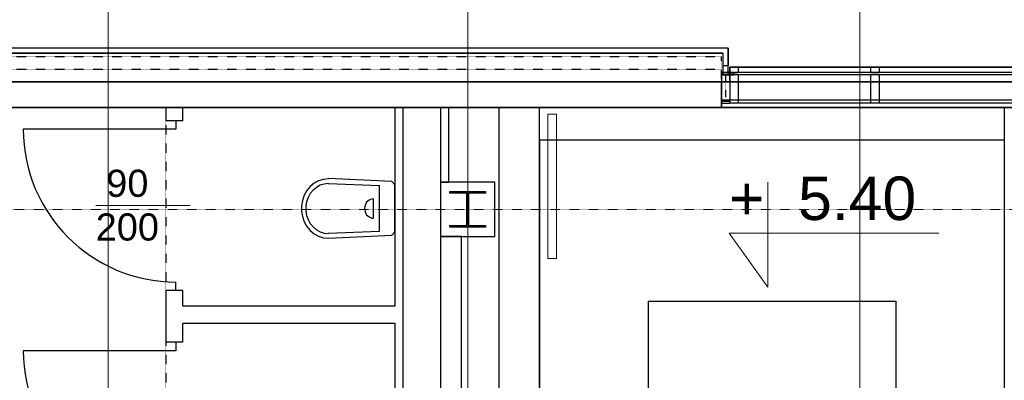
# Model space of a CAD drawing. Header units: millimetres. Extents: x -8838 to 31257, y -6224 to 3754.
# Tile 174 of 205: x 1176 to 1756, y -101 to 112. Entities that reach past the tile are written whole.
import ezdxf
from ezdxf.enums import TextEntityAlignment as Align

# ---------------------------------------------------------------- set-up
doc = ezdxf.new("R2010")
doc.units = ezdxf.units.MM
doc.header["$LTSCALE"] = 10
doc.header["$MEASUREMENT"] = 0
for name, pattern in [('rzut 2 pietra$0$ArchiTECH.PC 1. Line Type', [0.004, 0.003, -0.001]), ('rzut 2 pietra$0$ArchiTECH.PC 4. Line Type', [0.0028, 0.0003, -0.0025]), ('rzut 2 pietra$0$ArchiTECH.PC 5. Line Type', [0.0053, 0.003, -0.001, 0.0003, -0.001]), ('rzut 2 pietra$0$ArchiTECH.PC Solid Line Type', [0]), ('SUFIT_2 PIETRO$0$ArchiTECH.PC 1. Line Type', [0.004, 0.003, -0.001]), ('SUFIT_2 PIETRO$0$ArchiTECH.PC 4. Line Type', [0.0028, 0.0003, -0.0025]), ('SUFIT_2 PIETRO$0$ArchiTECH.PC Solid Line Type', [0])]:
    doc.linetypes.add(name, pattern=pattern)
doc.layers.add('_Etapy_opis', color=7, linetype='CONTINUOUS', lineweight=18)
doc.layers.add('IS_ARCH', color=254, linetype='CONTINUOUS', lineweight=18)
for name, color, linetype in [('SUFIT_2 PIETRO$0$ELEM KONSTRUKCJI - inwent', 254, 'CONTINUOUS'), ('SUFIT_2 PIETRO$0$INWENTARYZACJA', 254, 'CONTINUOUS'), ('SUFIT_2 PIETRO$0$Kalka 1', 254, 'CONTINUOUS')]:
    doc.layers.add(name, color=color, linetype=linetype)
doc.styles.add('rzut 2 pietra$0$ArchiTECHStyle1', font='arial.ttf', dxfattribs={"height": 0.16})

msp = doc.modelspace()

# ---------------------------------------------------------------- linework, layer by layer
at = {"layer": '_Etapy_opis', "color": 4}
msp.add_lwpolyline([(-776.25, 604.49), (-776.25, -3694.17), (2363.6, -3694.17), (2363.6, -1431.17), (1440, -1431.17), (1440, 604.49), (-776.25, 604.49)], dxfattribs=at)
at = {"layer": '_Etapy_opis', "color": 6}
msp.add_lwpolyline([(1440, 604.49), (1440, -1431.17), (7540.52, -1431.17), (7540.52, 604.49)], close=True, dxfattribs=at)
at = {"layer": 'IS_ARCH', "linetype": 'rzut 2 pietra$0$ArchiTECH.PC 5. Line Type'}
for p, q in [((1440, 773.48), (1440, -3818.88)), ((-3581.18, 0), (11755.85, 0))]:
    msp.add_line(p, q, dxfattribs=at)
at = {"layer": 'IS_ARCH', "linetype": 'rzut 2 pietra$0$ArchiTECH.PC Solid Line Type'}
for p, q in [((1228.09, 161.07), (1228.09, -148.81)), ((1671.09, 161.07), (1671.09, -144.89)), ((1593.5, 95), (1101, 95)), ((1593.5, 95), (1101, 95)), ((1593.5, 79.22), (1593.5, 95)), ((1593.5, 95), (1593.5, 84.68)), ((1104, 92), (1590.5, 92)), ((1590.5, 92), (1104, 92)), ((1590.5, 92), (1590.5, 79.22)), ((1590.5, 92), (1590.5, 84.68)), ((1590.5, 84.68), (1593.5, 84.68)), ((1594.5, 83.68), (2106.44, 83.68)), ((1594.5, 75.29), (1594.5, 83.68)), ((1594.5, 83.68), (1594.5, 80.69)), ((1599.5, 83.68), (1594.5, 83.68)), ((2106.44, 83.68), (1597.5, 83.68)), ((1599.5, 83.68), (1599.5, 80.69)), ((1677.5, 83.68), (1677.5, 80.69)), ((1682.5, 83.68), (1677.5, 83.68)), ((1682.5, 83.68), (1682.5, 80.69)), ((1597, 80.65), (1589.6, 80.65)), ((1589.6, 80.65), (1589.6, 79.37)), ((1597, 79.37), (1589.6, 79.37)), ((1589.68, 79.33), (1596.98, 79.32)), ((1589.68, 79.33), (1589.68, 76.09)), ((1589.68, 76.09), (1589.68, 75.08)), ((1590.5, 79.22), (1593.5, 79.22)), ((1594.5, 80.69), (1599.5, 80.69)), ((1594.5, 79.21), (1594.5, 62.5)), ((1599.5, 79.21), (1594.5, 79.21)), ((1597, 80.65), (1597, 79.37)), ((2106.44, 80.69), (1597.5, 80.69)), ((2106.44, 79.21), (1597.5, 79.21)), ((1599.5, 79.21), (1599.5, 62.5)), ((1677.5, 80.69), (1682.5, 80.69)), ((1677.5, 79.21), (1677.5, 62.5)), ((1682.5, 79.21), (1677.5, 79.21)), ((1682.5, 79.21), (1682.5, 62.5)), ((1589.68, 75.08), (1100.2, 75.08)), ((1589.5, 75), (1105, 75)), ((1587.07, 75.08), (1589.68, 75.08)), ((1589.5, 75), (1589.5, 60)), ((1589.68, 75.08), (1589.68, 67.08)), ((1589.68, 75.08), (2106.93, 75.08)), ((2106.93, 75.08), (1589.68, 75.08)), ((1589.68, 75.08), (1589.68, 64.58)), ((1599.68, 64.58), (1599.68, 75.08)), ((1589.68, 67.08), (1589.68, 60.08)), ((1589.68, 64.58), (2106.93, 64.58)), ((-60, 60), (1780.36, 60)), ((1100.2, 60.08), (1458.36, 60.08)), ((1589.5, 60), (1105, 60)), ((1262, 60), (1262, 52.2)), ((1272, 60), (1262, 60)), ((1272, 52.2), (1272, 60)), ((1402, 60), (1397, 60)), ((1397, 60), (1397, -57)), ((1402, -309), (1402, 60)), ((1428.93, 60), (1423.93, 60)), ((1423.93, 60), (1423.93, 16.08)), ((1428.93, 16.08), (1428.93, 60)), ((1458.36, 60.08), (1458.36, -615.92)), ((1482.36, -615.92), (1482.36, 60.08)), ((1482.36, 60.08), (1589.68, 60.08)), ((1756.36, 60), (1482.36, 60)), ((1589.5, 63.75), (1594.5, 63.75)), ((1589.5, 63.75), (1589.5, 62.5)), ((1589.5, 62.5), (1594.5, 62.5)), ((1589.68, 60.08), (2106.93, 60.08)), ((1594.5, 63.75), (1594.5, 62.5)), ((1599.5, 62.5), (1594.5, 62.5)), ((2106.44, 62.5), (1594.5, 62.5)), ((1682.5, 62.5), (1677.5, 62.5)), ((1803, 62.5), (1756.36, 62.5)), ((1756.36, 60.08), (1756.36, -615.92)), ((7603.64, 60), (1756.36, 60)), ((1756.36, 60), (1756.36, -607.5)), ((1756.36, 60), (1780.36, 60)), ((1756.36, 60), (1780.36, 60)), ((1492.29, 56.06), (1487.29, 56.06)), ((1487.29, 56.06), (1487.29, -28.94)), ((1492.29, 56.06), (1487.29, 56.06)), ((1487.29, 56.06), (1487.29, -28.94)), ((1492.29, -28.94), (1492.29, 56.06)), ((1492.29, -28.94), (1492.29, 56.06)), ((1268, 47.2), (1178, 47.2)), ((1268, 52.2), (1262, 52.2)), ((1272, 52.2), (1268, 52.2)), ((1268, 52.2), (1268, 47.2)), ((1482.36, 41), (1482.36, -297.64)), ((1482.36, 41), (1756.36, 41)), ((1482.36, 41), (1482.36, -297.64)), ((1482.36, 41), (1756.36, 41)), ((1756.36, 41), (1756.36, -426)), ((1756.36, 41), (1756.36, -426)), ((1354.96, 17.68), (1352.12, 16.79)), ((1354.96, 17.68), (1352.12, 16.79)), ((1357.9, 17.99), (1354.96, 17.68)), ((1357.9, 17.99), (1354.96, 17.68)), ((1395.26, 16.39), (1357.95, 18.09)), ((1395.26, 16.39), (1357.95, 18.09)), ((1347.13, 13.4), (1345.14, 11.02)), ((1347.13, 13.4), (1345.14, 11.02)), ((1349.48, 15.35), (1347.13, 13.4)), ((1349.48, 15.35), (1347.13, 13.4)), ((1350.83, 12.97), (1348.85, 11.33)), ((1350.83, 12.97), (1348.85, 11.33)), ((1352.12, 16.79), (1349.48, 15.35)), ((1352.12, 16.79), (1349.48, 15.35)), ((1353.05, 14.18), (1350.83, 12.97)), ((1353.05, 14.18), (1350.83, 12.97)), ((1355.43, 14.93), (1353.05, 14.18)), ((1355.43, 14.93), (1353.05, 14.18)), ((1357.9, 15.19), (1355.43, 14.93)), ((1357.9, 15.19), (1355.43, 14.93)), ((1357.95, 15.29), (1388.02, 13.99)), ((1357.95, 15.29), (1388.02, 13.99)), ((1388.02, -12.81), (1388.02, 13.99)), ((1388.02, -12.81), (1388.02, 13.99)), ((1397, 14.39), (1395.26, 16.39)), ((1397, 14.39), (1395.26, 16.39)), ((1397, -13.41), (1397, 14.49)), ((1397, -13.41), (1397, 14.49)), ((1423.93, 16.08), (1428.93, 16.08)), ((1455.93, 16.08), (1423.93, 16.08)), ((1423.93, 16.08), (1423.93, -15.92)), ((1455.93, 16.08), (1423.93, 16.08)), ((1423.93, 16.08), (1423.93, -15.92)), ((1455.93, -15.92), (1455.93, 16.08)), ((1455.93, 16.08), (1455.93, 16.08)), ((1455.93, -15.92), (1455.93, 16.08)), ((1455.93, 16.08), (1455.93, 16.08)), ((1617.03, 16.08), (1617.03, -45.75)), ((1343.58, 8.28), (1342.52, 5.27)), ((1343.58, 8.28), (1342.52, 5.27)), ((1345.14, 11.02), (1343.58, 8.28)), ((1345.14, 11.02), (1343.58, 8.28)), ((1345.88, 7.03), (1344.99, 4.5)), ((1345.88, 7.03), (1344.99, 4.5)), ((1347.18, 9.33), (1345.88, 7.03)), ((1347.18, 9.33), (1345.88, 7.03)), ((1348.85, 11.33), (1347.18, 9.33)), ((1348.85, 11.33), (1347.18, 9.33)), ((1382.65, 5.85), (1381.83, 5.43)), ((1382.65, 5.85), (1381.83, 5.43)), ((1383.53, 6.1), (1382.65, 5.85)), ((1383.53, 6.1), (1382.65, 5.85)), ((1384.44, 6.19), (1383.53, 6.1)), ((1384.44, 6.19), (1383.53, 6.1)), ((1384.44, -5.11), (1384.44, 6.19)), ((1384.44, -5.11), (1384.44, 6.19)), ((1429.43, 10.58), (1450.43, 10.58)), ((1429.43, 9.58), (1429.43, 10.58)), ((1429.43, 10.58), (1450.43, 10.58)), ((1429.43, 9.58), (1429.43, 10.58)), ((1439.43, 9.58), (1429.43, 9.58)), ((1439.43, 9.58), (1429.43, 9.58)), ((1439.43, -9.42), (1439.43, 9.58)), ((1439.43, -9.42), (1439.43, 9.58)), ((1450.43, 9.58), (1440.43, 9.58)), ((1440.43, 9.58), (1440.43, -9.42)), ((1450.43, 9.58), (1440.43, 9.58)), ((1440.43, 9.58), (1440.43, -9.42)), ((1450.43, 10.58), (1450.43, 9.58)), ((1450.43, 10.58), (1450.43, 9.58)), ((1276.45, 2.2), (1220.7, 2.2)), ((1342.52, 5.27), (1341.98, 2.1)), ((1342.52, 5.27), (1341.98, 2.1)), ((1341.98, 2.1), (1341.98, -1.12)), ((1341.98, 2.1), (1341.98, -1.12)), ((1344.99, 4.5), (1344.53, 1.84)), ((1344.99, 4.5), (1344.53, 1.84)), ((1344.53, 1.84), (1344.53, -0.87)), ((1344.53, 1.84), (1344.53, -0.87)), ((1379.3, 1.48), (1379.22, 0.49)), ((1379.3, 1.48), (1379.22, 0.49)), ((1379.22, 0.49), (1379.3, -0.5)), ((1379.22, 0.49), (1379.3, -0.5)), ((1379.53, 2.44), (1379.3, 1.48)), ((1379.53, 2.44), (1379.3, 1.48)), ((1379.92, 3.34), (1379.53, 2.44)), ((1379.92, 3.34), (1379.53, 2.44)), ((1380.44, 4.15), (1379.92, 3.34)), ((1380.44, 4.15), (1379.92, 3.34)), ((1381.08, 4.86), (1380.44, 4.15)), ((1381.08, 4.86), (1380.44, 4.15)), ((1381.83, 5.43), (1381.08, 4.86)), ((1381.83, 5.43), (1381.08, 4.86)), ((1341.98, -1.12), (1342.52, -4.29)), ((1341.98, -1.12), (1342.52, -4.29)), ((1342.52, -4.29), (1343.58, -7.3)), ((1342.52, -4.29), (1343.58, -7.3)), ((1344.53, -0.87), (1344.99, -3.53)), ((1344.53, -0.87), (1344.99, -3.53)), ((1344.99, -3.53), (1345.88, -6.05)), ((1344.99, -3.53), (1345.88, -6.05)), ((1379.3, -0.5), (1379.53, -1.46)), ((1379.3, -0.5), (1379.53, -1.46)), ((1379.53, -1.46), (1379.92, -2.36)), ((1379.53, -1.46), (1379.92, -2.36)), ((1379.92, -2.36), (1380.44, -3.17)), ((1379.92, -2.36), (1380.44, -3.17)), ((1380.44, -3.17), (1381.08, -3.88)), ((1380.44, -3.17), (1381.08, -3.88)), ((1381.08, -3.88), (1381.83, -4.45)), ((1381.08, -3.88), (1381.83, -4.45)), ((1381.83, -4.45), (1382.65, -4.87)), ((1381.83, -4.45), (1382.65, -4.87)), ((1382.65, -4.87), (1383.53, -5.12)), ((1382.65, -4.87), (1383.53, -5.12)), ((1383.53, -5.12), (1384.44, -5.21)), ((1383.53, -5.12), (1384.44, -5.21)), ((1343.58, -7.3), (1345.14, -10.04)), ((1343.58, -7.3), (1345.14, -10.04)), ((1345.14, -10.04), (1347.13, -12.43)), ((1345.14, -10.04), (1347.13, -12.43)), ((1345.88, -6.05), (1347.19, -8.36)), ((1345.88, -6.05), (1347.19, -8.36)), ((1347.19, -8.36), (1348.86, -10.36)), ((1347.19, -8.36), (1348.86, -10.36)), ((1348.86, -10.36), (1350.84, -12)), ((1348.86, -10.36), (1350.84, -12)), ((1429.43, -10.42), (1429.43, -9.42)), ((1429.43, -9.42), (1439.43, -9.42)), ((1429.43, -10.42), (1429.43, -9.42)), ((1429.43, -9.42), (1439.43, -9.42)), ((1450.43, -10.42), (1429.43, -10.42)), ((1450.43, -10.42), (1429.43, -10.42)), ((1440.43, -9.42), (1450.43, -9.42)), ((1440.43, -9.42), (1450.43, -9.42)), ((1450.43, -9.42), (1450.43, -10.42)), ((1450.43, -9.42), (1450.43, -10.42)), ((1347.13, -12.43), (1349.48, -14.37)), ((1347.13, -12.43), (1349.48, -14.37)), ((1349.48, -14.37), (1352.12, -15.82)), ((1349.48, -14.37), (1352.12, -15.82)), ((1350.84, -12), (1353.06, -13.21)), ((1350.84, -12), (1353.06, -13.21)), ((1352.12, -15.82), (1354.96, -16.7)), ((1352.12, -15.82), (1354.96, -16.7)), ((1353.06, -13.21), (1355.44, -13.95)), ((1353.06, -13.21), (1355.44, -13.95)), ((1354.96, -16.7), (1357.9, -17.01)), ((1354.96, -16.7), (1357.9, -17.01)), ((1355.44, -13.95), (1357.91, -14.21)), ((1355.44, -13.95), (1357.91, -14.21)), ((1357.67, -14.11), (1388.02, -12.81)), ((1357.67, -14.11), (1388.02, -12.81)), ((1357.95, -17.01), (1395.26, -15.21)), ((1357.95, -17.01), (1395.26, -15.21)), ((1395.26, -15.21), (1397, -13.21)), ((1395.26, -15.21), (1397, -13.21)), ((1436.43, -15.92), (1423.93, -15.92)), ((1423.93, -15.92), (1423.93, -310.23)), ((1423.93, -15.92), (1455.93, -15.92)), ((1423.93, -15.92), (1455.93, -15.92)), ((1436.43, -583.83), (1436.43, -15.92)), ((1594.06, -13.95), (1717.72, -13.95)), ((1617.03, -45.75), (1594.06, -13.95)), ((1487.29, -28.94), (1492.29, -28.94)), ((1487.29, -28.94), (1492.29, -28.94)), ((1268, -47.8), (1268, -42.8)), ((1262, -47.8), (1262, -78.3)), ((1268, -47.8), (1262, -47.8)), ((1272, -47.8), (1268, -47.8)), ((1272, -57), (1272, -47.8)), ((1397, -57), (1272, -57)), ((1546.36, -54), (1546.36, -308.92)), ((1546.36, -54), (1692.36, -54)), ((1546.36, -54), (1546.36, -308.92)), ((1546.36, -54), (1692.36, -54)), ((1692.36, -54), (1692.36, -426)), ((1692.36, -54), (1692.36, -426)), ((1272, -67), (1397, -67)), ((1272, -78.3), (1272, -67)), ((1397, -67), (1397, -184)), ((1268, -78.3), (1262, -78.3)), ((1272, -78.3), (1268, -78.3)), ((1268, -78.3), (1268, -83.3)), ((1268, -83.3), (1178, -83.3))]:
    msp.add_line(p, q, dxfattribs=at)
at = {"layer": 'IS_ARCH', "linetype": 'rzut 2 pietra$0$ArchiTECH.PC 4. Line Type'}
for p, q in [((1105, 90), (1589.5, 90)), ((1589.5, 90), (1589.5, 75)), ((1105, 82.5), (1589.5, 82.5)), ((1589.58, 79.21), (1594.5, 79.21)), ((1592.08, 79.22), (1592.08, 66.14))]:
    msp.add_line(p, q, dxfattribs=at)
at = {"layer": 'IS_ARCH', "linetype": 'rzut 2 pietra$0$ArchiTECH.PC 1. Line Type'}
for p, q in [((1262, 52.2), (1262, -47.8)), ((1262, -78.3), (1262, -178.3))]:
    msp.add_line(p, q, dxfattribs=at)
at = {"layer": 'IS_ARCH', "linetype": 'rzut 2 pietra$0$ArchiTECH.PC Solid Line Type'}
for centre in [(1268, 47.2), (1268, -83.3)]:
    msp.add_arc(centre, 90, 180, 270, dxfattribs=at)
at = {"layer": 'SUFIT_2 PIETRO$0$ELEM KONSTRUKCJI - inwent', "linetype": 'SUFIT_2 PIETRO$0$ArchiTECH.PC Solid Line Type'}
for p, q in [((1455.93, 16.08), (1423.93, 16.08)), ((1423.93, 16.08), (1423.93, -15.92)), ((1455.93, -15.92), (1455.93, 16.08)), ((1455.93, 16.08), (1455.93, 16.08)), ((1429.43, 10.58), (1450.43, 10.58)), ((1429.43, 9.58), (1429.43, 10.58)), ((1439.43, 9.58), (1429.43, 9.58)), ((1439.43, -9.42), (1439.43, 9.58)), ((1450.43, 9.58), (1440.43, 9.58)), ((1440.43, 9.58), (1440.43, -9.42)), ((1450.43, 10.58), (1450.43, 9.58)), ((1429.43, -10.42), (1429.43, -9.42)), ((1429.43, -9.42), (1439.43, -9.42)), ((1450.43, -10.42), (1429.43, -10.42)), ((1440.43, -9.42), (1450.43, -9.42)), ((1450.43, -9.42), (1450.43, -10.42)), ((1423.93, -15.92), (1455.93, -15.92))]:
    msp.add_line(p, q, dxfattribs=at)
at = {"layer": 'SUFIT_2 PIETRO$0$INWENTARYZACJA', "linetype": 'SUFIT_2 PIETRO$0$ArchiTECH.PC Solid Line Type'}
for p, q in [((1593.5, 95), (1101, 95)), ((1593.5, 95), (1101, 95)), ((1593.5, 79.22), (1593.5, 95)), ((1593.5, 95), (1593.5, 84.68)), ((1104, 92), (1590.5, 92)), ((1590.5, 92), (1104, 92)), ((1590.5, 92), (1590.5, 79.22)), ((1590.5, 92), (1590.5, 84.68)), ((1590.5, 84.68), (1593.5, 84.68)), ((1599.5, 83.68), (1594.5, 83.68)), ((1594.5, 83.68), (1594.5, 80.69)), ((1594.5, 75.29), (1594.5, 83.68)), ((1594.5, 83.68), (2106.44, 83.68)), ((2106.44, 83.68), (1597.5, 83.68)), ((1599.5, 83.68), (1599.5, 80.69)), ((1682.5, 83.68), (1677.5, 83.68)), ((1677.5, 83.68), (1677.5, 80.69)), ((1682.5, 83.68), (1682.5, 80.69)), ((1589.6, 80.65), (1589.6, 79.37)), ((1597, 80.65), (1589.6, 80.65)), ((1597, 79.37), (1589.6, 79.37)), ((1589.68, 79.33), (1589.68, 76.09)), ((1589.68, 79.33), (1596.98, 79.32)), ((1589.68, 76.09), (1589.68, 75.08)), ((1590.5, 79.22), (1593.5, 79.22)), ((1594.5, 80.69), (1599.5, 80.69)), ((1599.5, 79.21), (1594.5, 79.21)), ((1594.5, 79.21), (1594.5, 62.5)), ((1597, 80.65), (1597, 79.37)), ((2106.44, 80.69), (1597.5, 80.69)), ((2106.44, 79.21), (1597.5, 79.21)), ((1599.5, 79.21), (1599.5, 62.5)), ((1677.5, 80.69), (1682.5, 80.69)), ((1682.5, 79.21), (1677.5, 79.21)), ((1677.5, 79.21), (1677.5, 62.5)), ((1682.5, 79.21), (1682.5, 62.5)), ((1589.68, 75.08), (1100.2, 75.08)), ((1589.5, 75), (1105, 75)), ((1587.07, 75.08), (1589.68, 75.08)), ((1589.5, 75), (1589.5, 60)), ((1589.68, 75.08), (1589.68, 67.08)), ((1589.68, 75.08), (2106.93, 75.08)), ((2106.93, 75.08), (1589.68, 75.08)), ((1589.68, 75.08), (1589.68, 64.58)), ((1599.68, 64.58), (1599.68, 75.08)), ((1589.68, 67.08), (1589.68, 60.08)), ((1589.68, 64.58), (2106.93, 64.58)), ((-60, 60), (1780.36, 60)), ((1100.2, 60.08), (1458.36, 60.08)), ((1589.5, 60), (1105, 60)), ((1262, 60), (1262, 52.2)), ((1272, 60), (1262, 60)), ((1272, 52.2), (1272, 60)), ((1402, 60), (1397, 60)), ((1397, 60), (1397, -57)), ((1402, -309), (1402, 60)), ((1428.93, 60), (1423.93, 60)), ((1423.93, 60), (1423.93, 16.08)), ((1428.93, 16.08), (1428.93, 60)), ((1458.36, 60.08), (1458.36, -615.92)), ((1482.36, -615.92), (1482.36, 60.08)), ((1482.36, 60.08), (1589.68, 60.08)), ((1756.36, 60), (1482.36, 60)), ((1589.5, 63.75), (1589.5, 62.5)), ((1589.5, 63.75), (1594.5, 63.75)), ((1589.5, 62.5), (1594.5, 62.5)), ((1589.68, 60.08), (2106.93, 60.08)), ((1594.5, 63.75), (1594.5, 62.5)), ((2106.44, 62.5), (1594.5, 62.5)), ((1599.5, 62.5), (1594.5, 62.5)), ((1682.5, 62.5), (1677.5, 62.5)), ((1803, 62.5), (1756.36, 62.5)), ((1756.36, 60.08), (1756.36, -615.92)), ((1756.36, 60), (1780.36, 60)), ((1756.36, 60), (1780.36, 60)), ((1756.36, 60), (1756.36, -607.5)), ((7603.64, 60), (1756.36, 60)), ((1268, 47.2), (1178, 47.2)), ((1268, 52.2), (1262, 52.2)), ((1272, 52.2), (1268, 52.2)), ((1268, 52.2), (1268, 47.2)), ((1482.36, 41), (1482.36, -297.64)), ((1482.36, 41), (1756.36, 41)), ((1482.36, 41), (1482.36, -297.64)), ((1482.36, 41), (1756.36, 41)), ((1756.36, 41), (1756.36, -426)), ((1756.36, 41), (1756.36, -426)), ((1354.96, 17.68), (1352.12, 16.79)), ((1354.96, 17.68), (1352.12, 16.79)), ((1357.9, 17.99), (1354.96, 17.68)), ((1357.9, 17.99), (1354.96, 17.68)), ((1395.26, 16.39), (1357.95, 18.09)), ((1395.26, 16.39), (1357.95, 18.09)), ((1347.13, 13.4), (1345.14, 11.02)), ((1347.13, 13.4), (1345.14, 11.02)), ((1349.48, 15.35), (1347.13, 13.4)), ((1349.48, 15.35), (1347.13, 13.4)), ((1350.83, 12.97), (1348.85, 11.33)), ((1350.83, 12.97), (1348.85, 11.33)), ((1352.12, 16.79), (1349.48, 15.35)), ((1352.12, 16.79), (1349.48, 15.35)), ((1353.05, 14.18), (1350.83, 12.97)), ((1353.05, 14.18), (1350.83, 12.97)), ((1355.43, 14.93), (1353.05, 14.18)), ((1355.43, 14.93), (1353.05, 14.18)), ((1357.9, 15.19), (1355.43, 14.93)), ((1357.9, 15.19), (1355.43, 14.93)), ((1357.95, 15.29), (1388.02, 13.99)), ((1357.95, 15.29), (1388.02, 13.99)), ((1388.02, -12.81), (1388.02, 13.99)), ((1388.02, -12.81), (1388.02, 13.99)), ((1397, 14.39), (1395.26, 16.39)), ((1397, 14.39), (1395.26, 16.39)), ((1397, -13.41), (1397, 14.49)), ((1397, -13.41), (1397, 14.49)), ((1423.93, 16.08), (1428.93, 16.08)), ((1343.58, 8.28), (1342.52, 5.27)), ((1343.58, 8.28), (1342.52, 5.27)), ((1345.14, 11.02), (1343.58, 8.28)), ((1345.14, 11.02), (1343.58, 8.28)), ((1345.88, 7.03), (1344.99, 4.5)), ((1345.88, 7.03), (1344.99, 4.5)), ((1347.18, 9.33), (1345.88, 7.03)), ((1347.18, 9.33), (1345.88, 7.03)), ((1348.85, 11.33), (1347.18, 9.33)), ((1348.85, 11.33), (1347.18, 9.33)), ((1382.65, 5.85), (1381.83, 5.43)), ((1382.65, 5.85), (1381.83, 5.43)), ((1383.53, 6.1), (1382.65, 5.85)), ((1383.53, 6.1), (1382.65, 5.85)), ((1384.44, 6.19), (1383.53, 6.1)), ((1384.44, 6.19), (1383.53, 6.1)), ((1384.44, -5.11), (1384.44, 6.19)), ((1384.44, -5.11), (1384.44, 6.19)), ((1342.52, 5.27), (1341.98, 2.1)), ((1342.52, 5.27), (1341.98, 2.1)), ((1341.98, 2.1), (1341.98, -1.12)), ((1341.98, 2.1), (1341.98, -1.12)), ((1344.99, 4.5), (1344.53, 1.84)), ((1344.99, 4.5), (1344.53, 1.84)), ((1344.53, 1.84), (1344.53, -0.87)), ((1344.53, 1.84), (1344.53, -0.87)), ((1379.3, 1.48), (1379.22, 0.49)), ((1379.3, 1.48), (1379.22, 0.49)), ((1379.22, 0.49), (1379.3, -0.5)), ((1379.22, 0.49), (1379.3, -0.5)), ((1379.53, 2.44), (1379.3, 1.48)), ((1379.53, 2.44), (1379.3, 1.48)), ((1379.92, 3.34), (1379.53, 2.44)), ((1379.92, 3.34), (1379.53, 2.44)), ((1380.44, 4.15), (1379.92, 3.34)), ((1380.44, 4.15), (1379.92, 3.34)), ((1381.08, 4.86), (1380.44, 4.15)), ((1381.08, 4.86), (1380.44, 4.15)), ((1381.83, 5.43), (1381.08, 4.86)), ((1381.83, 5.43), (1381.08, 4.86)), ((1341.98, -1.12), (1342.52, -4.29)), ((1341.98, -1.12), (1342.52, -4.29)), ((1342.52, -4.29), (1343.58, -7.3)), ((1342.52, -4.29), (1343.58, -7.3)), ((1344.53, -0.87), (1344.99, -3.53)), ((1344.53, -0.87), (1344.99, -3.53)), ((1344.99, -3.53), (1345.88, -6.05)), ((1344.99, -3.53), (1345.88, -6.05)), ((1379.3, -0.5), (1379.53, -1.46)), ((1379.3, -0.5), (1379.53, -1.46)), ((1379.53, -1.46), (1379.92, -2.36)), ((1379.53, -1.46), (1379.92, -2.36)), ((1379.92, -2.36), (1380.44, -3.17)), ((1379.92, -2.36), (1380.44, -3.17)), ((1380.44, -3.17), (1381.08, -3.88)), ((1380.44, -3.17), (1381.08, -3.88)), ((1381.08, -3.88), (1381.83, -4.45)), ((1381.08, -3.88), (1381.83, -4.45)), ((1381.83, -4.45), (1382.65, -4.87)), ((1381.83, -4.45), (1382.65, -4.87)), ((1382.65, -4.87), (1383.53, -5.12)), ((1382.65, -4.87), (1383.53, -5.12)), ((1383.53, -5.12), (1384.44, -5.21)), ((1383.53, -5.12), (1384.44, -5.21)), ((1343.58, -7.3), (1345.14, -10.04)), ((1343.58, -7.3), (1345.14, -10.04)), ((1345.14, -10.04), (1347.13, -12.43)), ((1345.14, -10.04), (1347.13, -12.43)), ((1345.88, -6.05), (1347.19, -8.36)), ((1345.88, -6.05), (1347.19, -8.36)), ((1347.19, -8.36), (1348.86, -10.36)), ((1347.19, -8.36), (1348.86, -10.36)), ((1348.86, -10.36), (1350.84, -12)), ((1348.86, -10.36), (1350.84, -12)), ((1347.13, -12.43), (1349.48, -14.37)), ((1347.13, -12.43), (1349.48, -14.37)), ((1349.48, -14.37), (1352.12, -15.82)), ((1349.48, -14.37), (1352.12, -15.82)), ((1350.84, -12), (1353.06, -13.21)), ((1350.84, -12), (1353.06, -13.21)), ((1352.12, -15.82), (1354.96, -16.7)), ((1352.12, -15.82), (1354.96, -16.7)), ((1353.06, -13.21), (1355.44, -13.95)), ((1353.06, -13.21), (1355.44, -13.95)), ((1354.96, -16.7), (1357.9, -17.01)), ((1354.96, -16.7), (1357.9, -17.01)), ((1355.44, -13.95), (1357.91, -14.21)), ((1355.44, -13.95), (1357.91, -14.21)), ((1357.67, -14.11), (1388.02, -12.81)), ((1357.67, -14.11), (1388.02, -12.81)), ((1357.95, -17.01), (1395.26, -15.21)), ((1357.95, -17.01), (1395.26, -15.21)), ((1395.26, -15.21), (1397, -13.21)), ((1395.26, -15.21), (1397, -13.21)), ((1436.43, -15.92), (1423.93, -15.92)), ((1423.93, -15.92), (1423.93, -310.23)), ((1436.43, -583.83), (1436.43, -15.92)), ((1268, -47.8), (1268, -42.8)), ((1262, -47.8), (1262, -78.3)), ((1268, -47.8), (1262, -47.8)), ((1272, -47.8), (1268, -47.8)), ((1272, -57), (1272, -47.8)), ((1397, -57), (1272, -57)), ((1546.36, -54), (1546.36, -308.92)), ((1546.36, -54), (1692.36, -54)), ((1546.36, -54), (1546.36, -308.92)), ((1546.36, -54), (1692.36, -54)), ((1692.36, -54), (1692.36, -426)), ((1692.36, -54), (1692.36, -426)), ((1272, -67), (1397, -67)), ((1272, -78.3), (1272, -67)), ((1397, -67), (1397, -184)), ((1268, -78.3), (1262, -78.3)), ((1272, -78.3), (1268, -78.3)), ((1268, -78.3), (1268, -83.3)), ((1268, -83.3), (1178, -83.3))]:
    msp.add_line(p, q, dxfattribs=at)
at = {"layer": 'SUFIT_2 PIETRO$0$INWENTARYZACJA', "linetype": 'SUFIT_2 PIETRO$0$ArchiTECH.PC 4. Line Type'}
for p, q in [((1105, 90), (1589.5, 90)), ((1589.5, 90), (1589.5, 75)), ((1105, 82.5), (1589.5, 82.5)), ((1589.58, 79.21), (1594.5, 79.21)), ((1592.08, 79.22), (1592.08, 66.14))]:
    msp.add_line(p, q, dxfattribs=at)
at = {"layer": 'SUFIT_2 PIETRO$0$INWENTARYZACJA', "linetype": 'SUFIT_2 PIETRO$0$ArchiTECH.PC 1. Line Type'}
for p, q in [((1262, 52.2), (1262, -47.8)), ((1262, -78.3), (1262, -178.3))]:
    msp.add_line(p, q, dxfattribs=at)
at = {"layer": 'SUFIT_2 PIETRO$0$INWENTARYZACJA', "linetype": 'SUFIT_2 PIETRO$0$ArchiTECH.PC Solid Line Type'}
for centre in [(1268, 47.2), (1268, -83.3)]:
    msp.add_arc(centre, 90, 180, 270, dxfattribs=at)
at = {"layer": 'SUFIT_2 PIETRO$0$Kalka 1', "linetype": 'SUFIT_2 PIETRO$0$ArchiTECH.PC Solid Line Type'}
for p, q in [((1455.93, 16.08), (1423.93, 16.08)), ((1423.93, 16.08), (1423.93, -15.92)), ((1455.93, -15.92), (1455.93, 16.08)), ((1455.93, 16.08), (1455.93, 16.08)), ((1429.43, 10.58), (1450.43, 10.58)), ((1429.43, 9.58), (1429.43, 10.58)), ((1439.43, 9.58), (1429.43, 9.58)), ((1439.43, -9.42), (1439.43, 9.58)), ((1450.43, 9.58), (1440.43, 9.58)), ((1440.43, 9.58), (1440.43, -9.42)), ((1450.43, 10.58), (1450.43, 9.58)), ((1429.43, -10.42), (1429.43, -9.42)), ((1429.43, -9.42), (1439.43, -9.42)), ((1450.43, -10.42), (1429.43, -10.42)), ((1440.43, -9.42), (1450.43, -9.42)), ((1450.43, -9.42), (1450.43, -10.42)), ((1423.93, -15.92), (1455.93, -15.92))]:
    msp.add_line(p, q, dxfattribs=at)

# ---------------------------------------------------------------- texts
at = {"layer": 'IS_ARCH', "style": 'rzut 2 pietra$0$ArchiTECHStyle1'}
for s, height, p in [('90', 16, (1226.92, 2.57)), ('+  5.40', 25.6, (1594.06, -13.95)), ('200', 16, (1220.7, -23.17))]:
    msp.add_text(s, height=height, dxfattribs=at).set_placement(p, align=Align.BOTTOM_LEFT)

doc.saveas('drawing.dxf')
